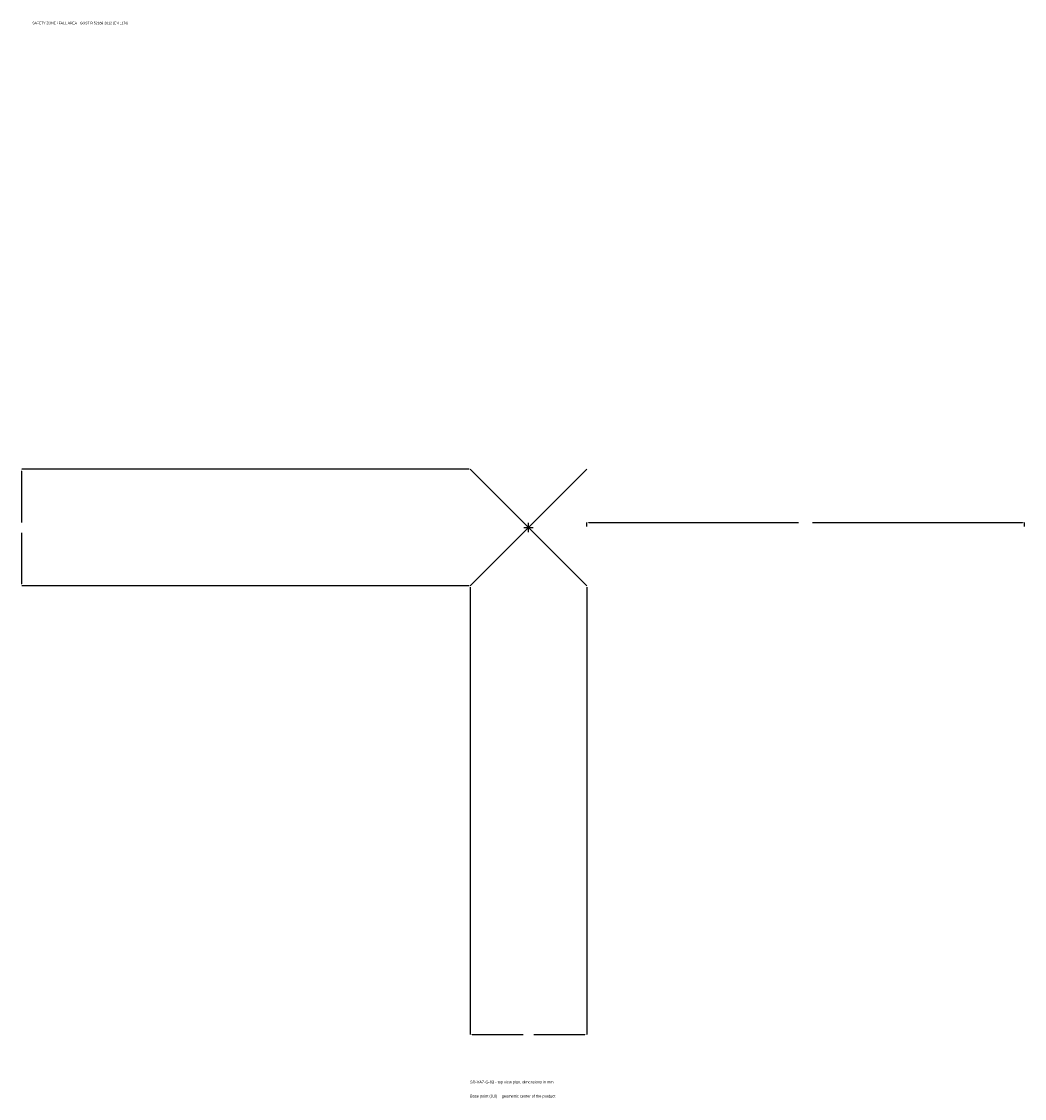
# Model space of a CAD drawing. Extents: x -1737 to 1700, y -1955 to 1733.
import ezdxf

# ---------------------------------------------------------------- set-up
doc = ezdxf.new("R2010")
doc.units = 0
for name, color, linetype in [('GP_MAF_zona_bezopasnosti', 1, 'Continuous'), ('ZSK_DANNYE', 3, 'Continuous'), ('ZSK_KONTUR', 7, 'Continuous'), ('ZSK_RAZMERY', 8, 'Continuous')]:
    doc.layers.add(name, color=color, linetype=linetype)
doc.dimstyles.new('ORION', dxfattribs={"dimtxt": 12, "dimasz": 7.2, "dimexe": 1.25, "dimexo": 3.6, "dimtad": 1, "dimcen": 2.5, "dimazin": 3, "dimtfac": 1, "dimtmove": 0, "dimatfit": 3})

# ---------------------------------------------------------------- blocks, each defined once
blk = doc.blocks.new('_CLOSEDFILLED')
at = {"color": 0, "linetype": 'BYBLOCK'}
blk.add_solid([(-1, 0.16), (0, 0), (-1, -0.16)], dxfattribs=at)
blk = doc.blocks.new('*D1')
for p, q in [((-200, -203.6), (-200, -1736)), ((200, -203.6), (200, -1736)), ((-192.8, -1736), (-18, -1736)), ((18, -1736), (192.8, -1736))]:
    blk.add_line(p, q)
at = {"layer": 'Defpoints'}
for p in [(-200, -200), (200, -200), (-200, -1736)]:
    blk.add_point(p, dxfattribs=at)
at = {"layer": 'ZSK_RAZMERY', "xscale": 7.199999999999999, "yscale": 7.199999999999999, "rotation": 180}
blk.add_blockref('_CLOSEDFILLED', (-200, -1736), dxfattribs=at)
at = {"layer": 'ZSK_RAZMERY', "xscale": 7.199999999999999, "yscale": 7.199999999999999}
blk.add_blockref('_CLOSEDFILLED', (200, -1736), dxfattribs=at)
blk = doc.blocks.new('*D2')
for p, q in [((-203.6, 200), (-1736, 200)), ((-1736, 18), (-1736, 192.8)), ((-1736, -192.8), (-1736, -18)), ((-203.6, -200), (-1736, -200))]:
    blk.add_line(p, q)
at = {"layer": 'Defpoints'}
for p in [(-200, 200), (-1736, -200), (-200, -200)]:
    blk.add_point(p, dxfattribs=at)
at = {"layer": 'ZSK_RAZMERY', "xscale": 7.199999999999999, "yscale": 7.199999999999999}
for p, rotation in [((-1736, 200), 90), ((-1736, -200), 270)]:
    blk.add_blockref('_CLOSEDFILLED', p, dxfattribs=dict(at, rotation=rotation))
blk = doc.blocks.new('*D3')
for p, q in [((200, 3.6), (200, 18)), ((207.2, 18), (926, 18)), ((974, 18), (1692.8, 18)), ((1700, 3.6), (1700, 18))]:
    blk.add_line(p, q)
at = {"layer": 'Defpoints'}
for p in [(200, 18), (200, 0), (1700, 0)]:
    blk.add_point(p, dxfattribs=at)
at = {"layer": 'ZSK_RAZMERY', "xscale": 7.199999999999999, "yscale": 7.199999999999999, "rotation": 180}
blk.add_blockref('_CLOSEDFILLED', (200, 18), dxfattribs=at)
at = {"layer": 'ZSK_RAZMERY', "xscale": 7.199999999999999, "yscale": 7.199999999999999}
blk.add_blockref('_CLOSEDFILLED', (1700, 18), dxfattribs=at)
blk = doc.blocks.new('B1')
at = {"layer": 'ZSK_KONTUR'}
for p, q in [((-200, -200), (200, 200)), ((-200, 200), (200, -200))]:
    blk.add_line(p, q, dxfattribs=at)
at = {"layer": 'ZSK_RAZMERY'}
for p, q in [((-16, 0), (16, 0)), ((0, -16), (0, 16))]:
    blk.add_line(p, q, dxfattribs=at)
at = {"layer": 'GP_MAF_zona_bezopasnosti', "color": 1}
blk.add_text('SAFETY ZONE / FALL AREA - GOST R 52169-2012 (EN 1176)', height=8.4, dxfattribs=at).set_placement((-1700, 1724))
at = {"layer": 'ZSK_RAZMERY'}
dim = blk.add_linear_dim(base=(-1736, -200), p1=(-200, -200), p2=(-200, 200), angle=90, dimstyle='ORION', dxfattribs=at)
dim.commit()
dim.dimension.update_dxf_attribs({"geometry": '*D2', "text_midpoint": (-1736, 0)})
for base, p1, p2, picture, middle in [((200, 18), (200, 0), (1700, 0), '*D3', (950, 18)), ((-200, -1736), (-200, -200), (200, -200), '*D1', (0, -1736))]:
    dim = blk.add_linear_dim(base=base, p1=p1, p2=p2, dimstyle='ORION', dxfattribs=at)
    dim.commit()
    dim.dimension.update_dxf_attribs({"geometry": picture, "text_midpoint": middle})

msp = doc.modelspace()

# ---------------------------------------------------------------- block references
msp.add_blockref('B1', (0, 0))

# ---------------------------------------------------------------- texts
at = {"layer": 'ZSK_DANNYE', "color": 3}
msp.add_text('SD-VAZ-G-03 - top view plan, dimensions in mm', height=9.6, dxfattribs=at).set_placement((-200, -1904))
at = {"layer": 'ZSK_DANNYE', "color": 7}
msp.add_text('Base point (0,0) = geometric center of the product', height=9.6, dxfattribs=at).set_placement((-200, -1952))

doc.saveas('drawing.dxf')
